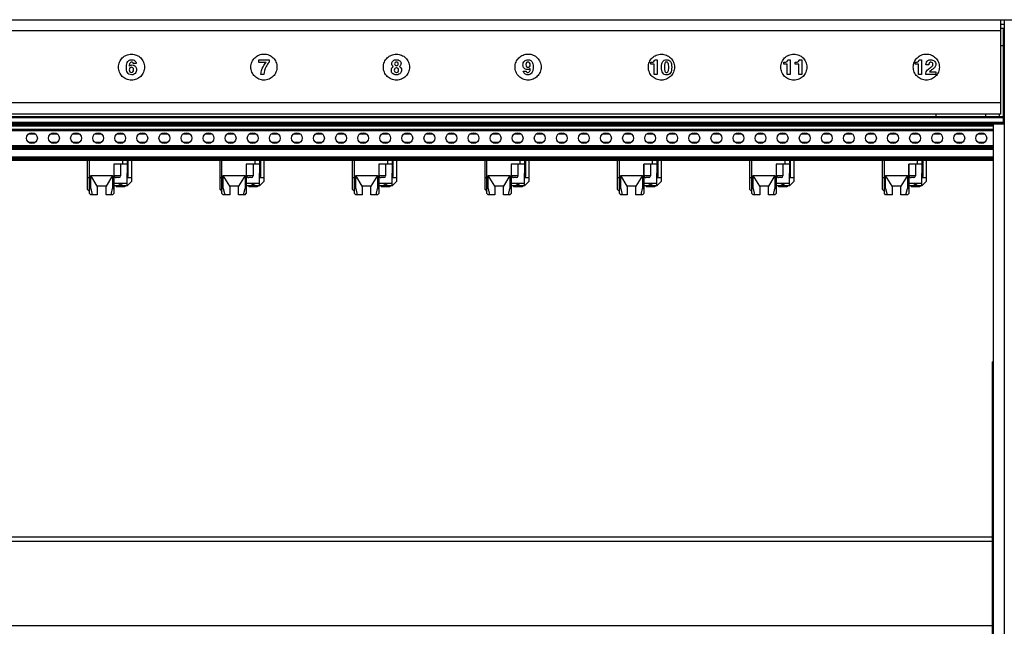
# Model space of a CAD drawing. Header units: inches. Extents: x 0 to 34, y 0 to 22.
# Tile 26 of 88: x 12.9 to 17.4, y 5.7 to 8.5. Entities that reach past the tile are written whole.
import ezdxf

# ---------------------------------------------------------------- set-up
doc = ezdxf.new("R2010")
doc.units = ezdxf.units.IN
doc.header["$LTSCALE"] = 1.87
doc.header["$MEASUREMENT"] = 0
doc.layers.get('0').update_dxf_attribs({"linetype": 'CONTINUOUS'})
doc.layers.add('DIMENSIONS', color=7, linetype='CONTINUOUS')
doc.styles.get("Standard").update_dxf_attribs({"font": 'txt', "width": 0.8})
doc.dimstyles.new('DIMSTYLE_1', dxfattribs={"dimtxt": 0.125, "dimasz": 0.18, "dimexe": 0.125, "dimexo": 0.0625, "dimgap": 0.0625, "dimtad": 0, "dimtih": 1, "dimtoh": 1, "dimlfac": 2, "dimdsep": 46, "dimtxsty": 'STANDARD', "dimblk": '_FILLED', "dimblk1": '_FILLED', "dimblk2": '_FILLED', "dimcen": 0.09, "dimadec": 0, "dimazin": 0, "dimtp": 0.001, "dimtm": 0.001, "dimtfac": 1, "dimtofl": 0, "dimtmove": 0, "dimatfit": 3, "dimldrblk": '_FILLED', "dimfxl": 1, "dimtolj": 1, "dimarcsym": 0})

# ---------------------------------------------------------------- blocks, each defined once
blk = doc.blocks.new('_FILLED')
at = {"color": 0, "linetype": 'BYBLOCK'}
blk.add_solid([(0, 0), (-1, 0.174), (-1, -0.174)], dxfattribs=at)
blk = doc.blocks.new('*D14')
at = {"layer": 'DIMENSIONS', "color": 2, "linetype": 'CONTINUOUS'}
for p, q in [((17.9051, 8.4799), (20.9873, 8.4799)), ((20.8623, 8.4799), (20.8623, 6.1215)), ((20.8623, 3.9789), (20.8623, 5.8715)), ((17.4002, 3.9789), (20.9873, 3.9789))]:
    blk.add_line(p, q, dxfattribs=at)
at = {"layer": 'DIMENSIONS', "color": 2, "linetype": 'CONTINUOUS', "xscale": 0.18, "yscale": 0.18, "zscale": 0.18}
for p, rotation in [((20.8623, 8.4799), 90), ((20.8623, 3.9789), 270)]:
    blk.add_blockref('_FILLED', p, dxfattribs=dict(at, rotation=rotation))
at = {"layer": 'DIMENSIONS', "color": 2, "linetype": 'CONTINUOUS', "insert": (20.8623, 6.059), "char_height": 0.125, "width": 1.625, "attachment_point": 2, "line_spacing_factor": 0.9}
blk.add_mtext('(228.65{\\Ftxt.shx;\\W1.000000;\\H0.125000; }[9.002])', dxfattribs=at)

msp = doc.modelspace()

# ---------------------------------------------------------------- linework, layer by layer
at = {"color": 7, "linetype": 'CONTINUOUS'}
for p, q in [((8.3819, 8.4799), (17.8426, 8.4799)), ((17.3514, 8.0522), (17.3514, 8.4799)), ((17.3652, 8.4799), (17.3652, 4.1206)), ((17.3514, 8.4287), (8.8731, 8.4287)), ((17.3514, 8.4602), (17.3652, 8.4602)), ((17.3514, 8.442), (17.3623, 8.442)), ((17.3623, 8.0109), (17.3623, 8.442)), ((17.3514, 8.3632), (17.3623, 8.3632)), ((17.3514, 8.1034), (8.8731, 8.1034)), ((17.3623, 8.0404), (8.8623, 8.0404)), ((8.8623, 8.0365), (17.3623, 8.0365)), ((17.3514, 8.0522), (8.8731, 8.0522)), ((17.0561, 8.0522), (17.0561, 8.0404)), ((17.2835, 8.0404), (17.2835, 8.0522)), ((17.3652, 8.0424), (17.3623, 8.0424)), ((17.3623, 8.0148), (8.8623, 8.0148)), ((8.8623, 8.0109), (17.3623, 8.0109)), ((8.9065, 8.0069), (17.318, 8.0069)), ((17.318, 8.0023), (10.1103, 8.0023)), ((10.1103, 7.9991), (17.318, 7.9995)), ((10.1103, 7.999), (17.318, 7.9987)), ((17.318, 8.0088), (17.3652, 8.0088)), ((17.318, 4.5917), (17.318, 8.0088)), ((17.318, 7.9823), (10.1103, 7.9823)), ((10.1103, 7.9784), (17.318, 7.9784)), ((12.9469, 7.9626), (12.9776, 7.9626)), ((13.0469, 7.9626), (13.0775, 7.9626)), ((13.1469, 7.9626), (13.1776, 7.9626)), ((13.2469, 7.9626), (13.2776, 7.9626)), ((13.3469, 7.9626), (13.3776, 7.9626)), ((13.4469, 7.9626), (13.4776, 7.9626)), ((13.5469, 7.9626), (13.5776, 7.9626)), ((13.6469, 7.9626), (13.6776, 7.9626)), ((13.7469, 7.9626), (13.7776, 7.9626)), ((13.8469, 7.9626), (13.8775, 7.9626)), ((13.9469, 7.9626), (13.9776, 7.9626)), ((14.0469, 7.9626), (14.0776, 7.9626)), ((14.1469, 7.9626), (14.1775, 7.9626)), ((14.2469, 7.9626), (14.2775, 7.9626)), ((14.3469, 7.9626), (14.3776, 7.9626)), ((14.4469, 7.9626), (14.4776, 7.9626)), ((14.5469, 7.9626), (14.5775, 7.9626)), ((14.6469, 7.9626), (14.6775, 7.9626)), ((14.7469, 7.9626), (14.7776, 7.9626)), ((14.8469, 7.9626), (14.8776, 7.9626)), ((14.9469, 7.9626), (14.9775, 7.9626)), ((15.0469, 7.9626), (15.0776, 7.9626)), ((15.1469, 7.9626), (15.1776, 7.9626)), ((15.2469, 7.9626), (15.2775, 7.9626)), ((15.3469, 7.9626), (15.3776, 7.9626)), ((15.4469, 7.9626), (15.4776, 7.9626)), ((15.5469, 7.9626), (15.5775, 7.9626)), ((15.6469, 7.9626), (15.6776, 7.9626)), ((15.7469, 7.9626), (15.7776, 7.9626)), ((15.8469, 7.9626), (15.8776, 7.9626)), ((15.9469, 7.9626), (15.9776, 7.9626)), ((16.0469, 7.9626), (16.0776, 7.9626)), ((16.1469, 7.9626), (16.1776, 7.9626)), ((16.2469, 7.9626), (16.2776, 7.9626)), ((16.3469, 7.9626), (16.3776, 7.9626)), ((16.4469, 7.9626), (16.4776, 7.9626)), ((16.5469, 7.9626), (16.5776, 7.9626)), ((16.6469, 7.9626), (16.6776, 7.9626)), ((16.7469, 7.9626), (16.7776, 7.9626)), ((16.8469, 7.9626), (16.8776, 7.9626)), ((16.9469, 7.9626), (16.9776, 7.9626)), ((17.0469, 7.9626), (17.0776, 7.9626)), ((17.1469, 7.9626), (17.1776, 7.9626)), ((17.2469, 7.9626), (17.2776, 7.9626)), ((17.318, 7.9085), (10.1103, 7.9085)), ((10.1103, 7.9074), (17.318, 7.9074)), ((17.318, 7.9046), (10.1103, 7.9046)), ((10.1103, 7.9006), (17.318, 7.9006)), ((17.318, 7.8973), (10.1103, 7.8973)), ((10.1103, 7.8945), (17.318, 7.8942)), ((10.1103, 7.8938), (17.318, 7.8941)), ((12.9776, 7.9243), (12.9469, 7.9243)), ((13.0776, 7.9243), (13.0469, 7.9243)), ((13.1776, 7.9243), (13.1469, 7.9243)), ((13.2776, 7.9243), (13.2469, 7.9243)), ((13.3776, 7.9243), (13.3469, 7.9243)), ((13.4776, 7.9243), (13.4469, 7.9243)), ((13.5776, 7.9243), (13.5469, 7.9243)), ((13.6776, 7.9243), (13.6469, 7.9243)), ((13.7776, 7.9243), (13.7469, 7.9243)), ((13.8776, 7.9243), (13.8469, 7.9243)), ((13.9776, 7.9243), (13.9469, 7.9243)), ((14.0776, 7.9243), (14.0469, 7.9243)), ((14.1776, 7.9243), (14.1469, 7.9243)), ((14.2776, 7.9243), (14.2469, 7.9243)), ((14.3776, 7.9243), (14.3469, 7.9243)), ((14.4776, 7.9243), (14.4469, 7.9243)), ((14.5776, 7.9243), (14.5469, 7.9243)), ((14.6776, 7.9243), (14.6469, 7.9243)), ((14.7776, 7.9243), (14.7469, 7.9243)), ((14.8776, 7.9243), (14.8469, 7.9243)), ((14.9776, 7.9243), (14.9469, 7.9243)), ((15.0776, 7.9243), (15.0469, 7.9243)), ((15.1776, 7.9243), (15.1469, 7.9243)), ((15.2776, 7.9243), (15.2469, 7.9243)), ((15.3776, 7.9243), (15.3469, 7.9243)), ((15.4776, 7.9243), (15.4469, 7.9243)), ((15.5776, 7.9243), (15.5469, 7.9243)), ((15.6776, 7.9243), (15.6469, 7.9243)), ((15.7776, 7.9243), (15.7469, 7.9243)), ((15.8776, 7.9243), (15.8469, 7.9243)), ((15.9776, 7.9243), (15.9469, 7.9243)), ((16.0776, 7.9243), (16.0469, 7.9243)), ((16.1776, 7.9243), (16.1469, 7.9243)), ((16.2776, 7.9243), (16.2469, 7.9243)), ((16.3776, 7.9243), (16.3469, 7.9243)), ((16.4776, 7.9243), (16.4469, 7.9243)), ((16.5776, 7.9243), (16.5469, 7.9243)), ((16.6776, 7.9243), (16.6469, 7.9243)), ((16.7776, 7.9243), (16.7469, 7.9243)), ((16.8776, 7.9243), (16.8469, 7.9243)), ((16.9776, 7.9243), (16.9469, 7.9243)), ((17.0776, 7.9243), (17.0469, 7.9243)), ((17.1776, 7.9243), (17.1469, 7.9243)), ((17.2776, 7.9243), (17.2469, 7.9243)), ((10.1103, 7.8583), (17.318, 7.8583)), ((17.318, 7.8575), (10.1103, 7.8575)), ((10.1103, 7.8547), (17.318, 7.8547)), ((17.318, 7.8514), (10.1103, 7.8514)), ((17.318, 7.8475), (10.1103, 7.8475)), ((10.1103, 7.8435), (17.318, 7.8435)), ((13.2146, 7.7103), (13.2146, 7.8435)), ((13.2231, 7.692), (13.2231, 7.8435)), ((13.3333, 7.8258), (13.3333, 7.692)), ((13.3934, 7.8258), (13.3333, 7.8258)), ((13.3343, 7.7746), (13.3343, 7.8258)), ((13.3638, 7.8258), (13.3638, 7.7727)), ((13.3737, 7.8258), (13.3737, 7.8435)), ((13.3934, 7.8435), (13.3934, 7.8258)), ((13.3934, 7.7274), (13.3948, 7.8435)), ((13.3987, 7.7727), (13.3987, 7.8435)), ((13.413, 7.8435), (13.413, 7.747)), ((13.8146, 7.7103), (13.8146, 7.8435)), ((13.8231, 7.692), (13.8231, 7.8435)), ((13.9333, 7.8258), (13.9333, 7.692)), ((13.9934, 7.8258), (13.9333, 7.8258)), ((13.9343, 7.7746), (13.9343, 7.8258)), ((13.9638, 7.8258), (13.9638, 7.7727)), ((13.9737, 7.8258), (13.9737, 7.8435)), ((13.9934, 7.8435), (13.9934, 7.8258)), ((13.9934, 7.7274), (13.9948, 7.8435)), ((13.9987, 7.7727), (13.9987, 7.8435)), ((14.013, 7.8435), (14.013, 7.747)), ((14.4146, 7.7103), (14.4146, 7.8435)), ((14.4231, 7.692), (14.4231, 7.8435)), ((14.5333, 7.8258), (14.5333, 7.692)), ((14.5934, 7.8258), (14.5333, 7.8258)), ((14.5343, 7.7746), (14.5343, 7.8258)), ((14.5638, 7.8258), (14.5638, 7.7727)), ((14.5737, 7.8258), (14.5737, 7.8435)), ((14.5934, 7.8435), (14.5934, 7.8258)), ((14.5934, 7.7274), (14.5948, 7.8435)), ((14.5987, 7.7727), (14.5987, 7.8435)), ((14.613, 7.8435), (14.613, 7.747)), ((15.0146, 7.7103), (15.0146, 7.8435)), ((15.0231, 7.692), (15.0231, 7.8435)), ((15.1333, 7.8258), (15.1333, 7.692)), ((15.1934, 7.8258), (15.1333, 7.8258)), ((15.1343, 7.7746), (15.1343, 7.8258)), ((15.1638, 7.8258), (15.1638, 7.7727)), ((15.1737, 7.8258), (15.1737, 7.8435)), ((15.1934, 7.8435), (15.1934, 7.8258)), ((15.1934, 7.7274), (15.1948, 7.8435)), ((15.1987, 7.7727), (15.1987, 7.8435)), ((15.213, 7.8435), (15.213, 7.747)), ((15.6146, 7.7103), (15.6146, 7.8435)), ((15.6231, 7.692), (15.6231, 7.8435)), ((15.7934, 7.8258), (15.7333, 7.8258)), ((15.7333, 7.8258), (15.7333, 7.692)), ((15.7343, 7.7746), (15.7343, 7.8258)), ((15.7638, 7.8258), (15.7638, 7.7727)), ((15.7737, 7.8258), (15.7737, 7.8435)), ((15.7934, 7.8435), (15.7934, 7.8258)), ((15.7934, 7.7274), (15.7948, 7.8435)), ((15.7987, 7.7727), (15.7987, 7.8435)), ((15.813, 7.8435), (15.813, 7.747)), ((16.2146, 7.7103), (16.2146, 7.8435)), ((16.2231, 7.692), (16.2231, 7.8435)), ((16.3934, 7.8258), (16.3333, 7.8258)), ((16.3333, 7.8258), (16.3333, 7.692)), ((16.3343, 7.7746), (16.3343, 7.8258)), ((16.3638, 7.8258), (16.3638, 7.7727)), ((16.3737, 7.8258), (16.3737, 7.8435)), ((16.3934, 7.8435), (16.3934, 7.8258)), ((16.3934, 7.7274), (16.3948, 7.8435)), ((16.3987, 7.7727), (16.3987, 7.8435)), ((16.413, 7.8435), (16.413, 7.747)), ((16.8146, 7.7103), (16.8146, 7.8435)), ((16.8231, 7.692), (16.8231, 7.8435)), ((16.9934, 7.8258), (16.9333, 7.8258)), ((16.9333, 7.8258), (16.9333, 7.692)), ((16.9343, 7.7746), (16.9343, 7.8258)), ((16.9638, 7.8258), (16.9638, 7.7727)), ((16.9737, 7.8258), (16.9737, 7.8435)), ((16.9934, 7.8435), (16.9934, 7.8258)), ((16.9934, 7.7274), (16.9948, 7.8435)), ((16.9987, 7.7727), (16.9987, 7.8435)), ((17.013, 7.8435), (17.013, 7.747)), ((13.2146, 7.7648), (13.2231, 7.7648)), ((13.229, 7.7156), (13.229, 7.7746)), ((13.2585, 7.7255), (13.229, 7.7746)), ((13.229, 7.7746), (13.3274, 7.7746)), ((13.3274, 7.7746), (13.2979, 7.7255)), ((13.3274, 7.7746), (13.3274, 7.7156)), ((13.3638, 7.7727), (13.3347, 7.7727)), ((13.356, 7.7648), (13.3441, 7.7648)), ((13.3934, 7.7648), (13.413, 7.7648)), ((13.3987, 7.7727), (13.3939, 7.7727)), ((13.8146, 7.7648), (13.8231, 7.7648)), ((13.829, 7.7156), (13.829, 7.7746)), ((13.8585, 7.7255), (13.829, 7.7746)), ((13.829, 7.7746), (13.9274, 7.7746)), ((13.9274, 7.7746), (13.8979, 7.7255)), ((13.9274, 7.7746), (13.9274, 7.7156)), ((13.9638, 7.7727), (13.9347, 7.7727)), ((13.956, 7.7648), (13.9441, 7.7648)), ((13.9934, 7.7648), (14.013, 7.7648)), ((13.9987, 7.7727), (13.9939, 7.7727)), ((14.4146, 7.7648), (14.4231, 7.7648)), ((14.429, 7.7156), (14.429, 7.7746)), ((14.429, 7.7746), (14.5274, 7.7746)), ((14.4585, 7.7255), (14.429, 7.7746)), ((14.5274, 7.7746), (14.4979, 7.7255)), ((14.5274, 7.7746), (14.5274, 7.7156)), ((14.5638, 7.7727), (14.5347, 7.7727)), ((14.556, 7.7648), (14.5441, 7.7648)), ((14.5934, 7.7648), (14.613, 7.7648)), ((14.5987, 7.7727), (14.5939, 7.7727)), ((15.0146, 7.7648), (15.0231, 7.7648)), ((15.029, 7.7156), (15.029, 7.7746)), ((15.029, 7.7746), (15.1274, 7.7746)), ((15.0585, 7.7255), (15.029, 7.7746)), ((15.1274, 7.7746), (15.0979, 7.7255)), ((15.1274, 7.7746), (15.1274, 7.7156)), ((15.1638, 7.7727), (15.1347, 7.7727)), ((15.156, 7.7648), (15.1441, 7.7648)), ((15.1934, 7.7648), (15.213, 7.7648)), ((15.1987, 7.7727), (15.1939, 7.7727)), ((15.6146, 7.7648), (15.6231, 7.7648)), ((15.629, 7.7746), (15.7274, 7.7746)), ((15.629, 7.7156), (15.629, 7.7746)), ((15.6585, 7.7255), (15.629, 7.7746)), ((15.7274, 7.7746), (15.6979, 7.7255)), ((15.7274, 7.7746), (15.7274, 7.7156)), ((15.7638, 7.7727), (15.7347, 7.7727)), ((15.756, 7.7648), (15.7441, 7.7648)), ((15.7934, 7.7648), (15.813, 7.7648)), ((15.7987, 7.7727), (15.7939, 7.7727)), ((16.2146, 7.7648), (16.2231, 7.7648)), ((16.229, 7.7746), (16.3274, 7.7746)), ((16.229, 7.7156), (16.229, 7.7746)), ((16.2585, 7.7255), (16.229, 7.7746)), ((16.3274, 7.7746), (16.2979, 7.7255)), ((16.3274, 7.7746), (16.3274, 7.7156)), ((16.3638, 7.7727), (16.3347, 7.7727)), ((16.356, 7.7648), (16.3441, 7.7648)), ((16.3934, 7.7648), (16.413, 7.7648)), ((16.3987, 7.7727), (16.3939, 7.7727)), ((16.8146, 7.7648), (16.8231, 7.7648)), ((16.829, 7.7746), (16.9274, 7.7746)), ((16.829, 7.7156), (16.829, 7.7746)), ((16.8585, 7.7255), (16.829, 7.7746)), ((16.9274, 7.7746), (16.8979, 7.7255)), ((16.9274, 7.7746), (16.9274, 7.7156)), ((16.9638, 7.7727), (16.9347, 7.7727)), ((16.956, 7.7648), (16.9441, 7.7648)), ((16.9934, 7.7648), (17.013, 7.7648)), ((16.9987, 7.7727), (16.9939, 7.7727)), ((13.2231, 7.7156), (13.229, 7.7156)), ((13.229, 7.7156), (13.2353, 7.6861)), ((13.2585, 7.7254), (13.2585, 7.6861)), ((13.2979, 7.7254), (13.2585, 7.7254)), ((13.2979, 7.6861), (13.2979, 7.7254)), ((13.3211, 7.6861), (13.3274, 7.7156)), ((13.3274, 7.7156), (13.3333, 7.7156)), ((13.3935, 7.7372), (13.3333, 7.7372)), ((13.3934, 7.7274), (13.3333, 7.7274)), ((13.3441, 7.7274), (13.3441, 7.7235)), ((13.3835, 7.7235), (13.3441, 7.7235)), ((13.3506, 7.7274), (13.3638, 7.7352)), ((13.3638, 7.7352), (13.377, 7.7274)), ((13.3638, 7.7274), (13.3638, 7.7235)), ((13.3835, 7.7274), (13.3835, 7.7235)), ((13.413, 7.747), (13.3934, 7.7274)), ((13.8231, 7.7156), (13.829, 7.7156)), ((13.829, 7.7156), (13.8353, 7.6861)), ((13.8585, 7.7254), (13.8585, 7.6861)), ((13.8979, 7.7254), (13.8585, 7.7254)), ((13.8979, 7.6861), (13.8979, 7.7254)), ((13.9211, 7.6861), (13.9274, 7.7156)), ((13.9274, 7.7156), (13.9333, 7.7156)), ((13.9935, 7.7372), (13.9333, 7.7372)), ((13.9934, 7.7274), (13.9333, 7.7274)), ((13.9441, 7.7274), (13.9441, 7.7235)), ((13.9835, 7.7235), (13.9441, 7.7235)), ((13.9506, 7.7274), (13.9638, 7.7352)), ((13.9638, 7.7352), (13.977, 7.7274)), ((13.9638, 7.7274), (13.9638, 7.7235)), ((13.9835, 7.7274), (13.9835, 7.7235)), ((14.013, 7.747), (13.9934, 7.7274)), ((14.4231, 7.7156), (14.429, 7.7156)), ((14.429, 7.7156), (14.4353, 7.6861)), ((14.4585, 7.7254), (14.4585, 7.6861)), ((14.4979, 7.7254), (14.4585, 7.7254)), ((14.4979, 7.6861), (14.4979, 7.7254)), ((14.5211, 7.6861), (14.5274, 7.7156)), ((14.5274, 7.7156), (14.5333, 7.7156)), ((14.5935, 7.7372), (14.5333, 7.7372)), ((14.5934, 7.7274), (14.5333, 7.7274)), ((14.5441, 7.7274), (14.5441, 7.7235)), ((14.5835, 7.7235), (14.5441, 7.7235)), ((14.5506, 7.7274), (14.5638, 7.7352)), ((14.5638, 7.7352), (14.577, 7.7274)), ((14.5638, 7.7274), (14.5638, 7.7235)), ((14.5835, 7.7274), (14.5835, 7.7235)), ((14.613, 7.747), (14.5934, 7.7274)), ((15.0231, 7.7156), (15.029, 7.7156)), ((15.029, 7.7156), (15.0353, 7.6861)), ((15.0979, 7.7254), (15.0585, 7.7254)), ((15.0585, 7.7254), (15.0585, 7.6861)), ((15.0979, 7.6861), (15.0979, 7.7254)), ((15.1211, 7.6861), (15.1274, 7.7156)), ((15.1274, 7.7156), (15.1333, 7.7156)), ((15.1935, 7.7372), (15.1333, 7.7372)), ((15.1934, 7.7274), (15.1333, 7.7274)), ((15.1441, 7.7274), (15.1441, 7.7235)), ((15.1835, 7.7235), (15.1441, 7.7235)), ((15.1506, 7.7274), (15.1638, 7.7352)), ((15.1638, 7.7352), (15.177, 7.7274)), ((15.1638, 7.7274), (15.1638, 7.7235)), ((15.1835, 7.7274), (15.1835, 7.7235)), ((15.213, 7.747), (15.1934, 7.7274)), ((15.6231, 7.7156), (15.629, 7.7156)), ((15.629, 7.7156), (15.6353, 7.6861)), ((15.6979, 7.7254), (15.6585, 7.7254)), ((15.6585, 7.7254), (15.6585, 7.6861)), ((15.6979, 7.6861), (15.6979, 7.7254)), ((15.7211, 7.6861), (15.7274, 7.7156)), ((15.7274, 7.7156), (15.7333, 7.7156)), ((15.7935, 7.7372), (15.7333, 7.7372)), ((15.7934, 7.7274), (15.7333, 7.7274)), ((15.7441, 7.7274), (15.7441, 7.7235)), ((15.7835, 7.7235), (15.7441, 7.7235)), ((15.7506, 7.7274), (15.7638, 7.7352)), ((15.7638, 7.7352), (15.777, 7.7274)), ((15.7638, 7.7274), (15.7638, 7.7235)), ((15.7835, 7.7274), (15.7835, 7.7235)), ((15.813, 7.747), (15.7934, 7.7274)), ((16.2231, 7.7156), (16.229, 7.7156)), ((16.229, 7.7156), (16.2353, 7.6861)), ((16.2979, 7.7254), (16.2585, 7.7254)), ((16.2585, 7.7254), (16.2585, 7.6861)), ((16.2979, 7.6861), (16.2979, 7.7254)), ((16.3211, 7.6861), (16.3274, 7.7156)), ((16.3274, 7.7156), (16.3333, 7.7156)), ((16.3935, 7.7372), (16.3333, 7.7372)), ((16.3934, 7.7274), (16.3333, 7.7274)), ((16.3441, 7.7274), (16.3441, 7.7235)), ((16.3835, 7.7235), (16.3441, 7.7235)), ((16.3506, 7.7274), (16.3638, 7.7352)), ((16.3638, 7.7352), (16.377, 7.7274)), ((16.3638, 7.7274), (16.3638, 7.7235)), ((16.3835, 7.7274), (16.3835, 7.7235)), ((16.413, 7.747), (16.3934, 7.7274)), ((16.8231, 7.7156), (16.829, 7.7156)), ((16.829, 7.7156), (16.8353, 7.6861)), ((16.8979, 7.7254), (16.8585, 7.7254)), ((16.8585, 7.7254), (16.8585, 7.6861)), ((16.8979, 7.6861), (16.8979, 7.7254)), ((16.9211, 7.6861), (16.9274, 7.7156)), ((16.9274, 7.7156), (16.9333, 7.7156)), ((16.9935, 7.7372), (16.9333, 7.7372)), ((16.9934, 7.7274), (16.9333, 7.7274)), ((16.9441, 7.7274), (16.9441, 7.7235)), ((16.9835, 7.7235), (16.9441, 7.7235)), ((16.9506, 7.7274), (16.9638, 7.7352)), ((16.9638, 7.7352), (16.977, 7.7274)), ((16.9638, 7.7274), (16.9638, 7.7235)), ((16.9835, 7.7274), (16.9835, 7.7235)), ((17.013, 7.747), (16.9934, 7.7274)), ((13.2146, 7.7103), (13.2231, 7.7018)), ((13.229, 7.6861), (13.2231, 7.692)), ((13.2585, 7.6861), (13.229, 7.6861)), ((13.3274, 7.6861), (13.2979, 7.6861)), ((13.3274, 7.6861), (13.3333, 7.692)), ((13.8146, 7.7103), (13.8231, 7.7018)), ((13.829, 7.6861), (13.8231, 7.692)), ((13.8585, 7.6861), (13.829, 7.6861)), ((13.9274, 7.6861), (13.8979, 7.6861)), ((13.9274, 7.6861), (13.9333, 7.692)), ((14.4146, 7.7103), (14.4231, 7.7018)), ((14.429, 7.6861), (14.4231, 7.692)), ((14.4585, 7.6861), (14.429, 7.6861)), ((14.5274, 7.6861), (14.4979, 7.6861)), ((14.5274, 7.6861), (14.5333, 7.692)), ((15.0146, 7.7103), (15.0231, 7.7018)), ((15.029, 7.6861), (15.0231, 7.692)), ((15.0585, 7.6861), (15.029, 7.6861)), ((15.1274, 7.6861), (15.0979, 7.6861)), ((15.1274, 7.6861), (15.1333, 7.692)), ((15.6146, 7.7103), (15.6231, 7.7018)), ((15.629, 7.6861), (15.6231, 7.692)), ((15.6585, 7.6861), (15.629, 7.6861)), ((15.7274, 7.6861), (15.6979, 7.6861)), ((15.7274, 7.6861), (15.7333, 7.692)), ((16.2146, 7.7103), (16.2231, 7.7018)), ((16.229, 7.6861), (16.2231, 7.692)), ((16.2585, 7.6861), (16.229, 7.6861)), ((16.3274, 7.6861), (16.2979, 7.6861)), ((16.3274, 7.6861), (16.3333, 7.692)), ((16.8146, 7.7103), (16.8231, 7.7018)), ((16.829, 7.6861), (16.8231, 7.692)), ((16.8585, 7.6861), (16.829, 7.6861)), ((16.9274, 7.6861), (16.8979, 7.6861)), ((16.9274, 7.6861), (16.9333, 7.692)), ((17.318, 6.9302), (17.313, 6.9302)), ((17.318, 6.9105), (17.313, 6.9105)), ((17.318, 6.8908), (17.313, 6.8908)), ((17.318, 6.8711), (17.313, 6.8711)), ((17.313, 6.1353), (10.1103, 6.1353)), ((17.313, 6.1156), (10.1103, 6.1156)), ((17.313, 5.7347), (10.1103, 5.7347))]:
    msp.add_line(p, q, dxfattribs=at)
at = {"color": 40, "linetype": 'CONTINUOUS'}
for p, q in [((13.9895, 8.2858), (13.9898, 8.2974)), ((13.9898, 8.2974), (14.0367, 8.2974)), ((14.0367, 8.2974), (14.0367, 8.2873)), ((15.7833, 8.2985), (15.7941, 8.2985)), ((15.7941, 8.2985), (15.7941, 8.2319)), ((16.3858, 8.2985), (16.3966, 8.2985)), ((16.3966, 8.2985), (16.3966, 8.2319)), ((16.4379, 8.2985), (16.4487, 8.2985)), ((16.4487, 8.2985), (16.4487, 8.2319)), ((16.9808, 8.2985), (16.9916, 8.2985)), ((16.9916, 8.2985), (16.9916, 8.2319)), ((13.4029, 8.2696), (13.4031, 8.2694)), ((13.4346, 8.2816), (13.4216, 8.2816)), ((14.0226, 8.2858), (13.9895, 8.2858)), ((15.2194, 8.2592), (15.2192, 8.2594)), ((15.7651, 8.2778), (15.7651, 8.287)), ((15.7651, 8.287), (15.767, 8.287)), ((15.7809, 8.2778), (15.7651, 8.2778)), ((15.7809, 8.2319), (15.7809, 8.2778)), ((16.3676, 8.287), (16.3695, 8.287)), ((16.3676, 8.2778), (16.3676, 8.287)), ((16.3834, 8.2778), (16.3676, 8.2778)), ((16.3834, 8.2319), (16.3834, 8.2778)), ((16.4197, 8.287), (16.4216, 8.287)), ((16.4197, 8.2778), (16.4197, 8.287)), ((16.4356, 8.2778), (16.4197, 8.2778)), ((16.4356, 8.2319), (16.4356, 8.2778)), ((16.9626, 8.287), (16.9645, 8.287)), ((16.9626, 8.2778), (16.9626, 8.287)), ((16.9784, 8.2778), (16.9626, 8.2778)), ((16.9784, 8.2319), (16.9784, 8.2778)), ((17.0242, 8.275), (17.0114, 8.275)), ((14.0124, 8.2319), (13.9989, 8.2319)), ((15.1877, 8.2473), (15.2007, 8.2473)), ((15.2007, 8.2473), (15.2007, 8.2472)), ((15.7941, 8.2319), (15.7809, 8.2319)), ((16.3966, 8.2319), (16.3834, 8.2319)), ((16.4487, 8.2319), (16.4356, 8.2319)), ((16.9916, 8.2319), (16.9784, 8.2319)), ((17.0562, 8.2319), (17.0107, 8.2319)), ((17.0273, 8.2436), (17.0562, 8.2436)), ((17.0562, 8.2436), (17.0562, 8.2319))]:
    msp.add_line(p, q, dxfattribs=at)
at = {"color": 3, "linetype": 'CONTINUOUS'}
for p, q in [((17.3426, 8.0522), (17.3426, 8.0404)), ((17.313, 5.6703), (17.313, 6.9302))]:
    msp.add_line(p, q, dxfattribs=at)
at = {"color": 7, "linetype": 'CONTINUOUS'}
for centre in [(12.9623, 7.9434), (13.0623, 7.9434), (13.1623, 7.9434), (13.2623, 7.9434), (13.3623, 7.9434), (13.4623, 7.9434), (13.5623, 7.9434), (13.6623, 7.9434), (13.7623, 7.9434), (13.8623, 7.9434), (13.9623, 7.9434), (14.0623, 7.9434), (14.1623, 7.9434), (14.2623, 7.9434), (14.3623, 7.9434), (14.4623, 7.9434), (14.5623, 7.9434), (14.6623, 7.9434), (14.7623, 7.9434), (14.8623, 7.9434), (14.9623, 7.9434), (15.0623, 7.9434), (15.1623, 7.9434), (15.2623, 7.9434), (15.3623, 7.9434), (15.4623, 7.9434), (15.5623, 7.9434), (15.6623, 7.9434), (15.7623, 7.9434), (15.8623, 7.9434), (15.9623, 7.9434), (16.0623, 7.9434), (16.1623, 7.9434), (16.2623, 7.9434), (16.3623, 7.9434), (16.4623, 7.9434), (16.5623, 7.9434), (16.6623, 7.9434), (16.7623, 7.9434), (16.8623, 7.9434), (16.9623, 7.9434), (17.0623, 7.9434), (17.1623, 7.9434), (17.2623, 7.9434)]:
    msp.add_circle(centre, 0.0246, dxfattribs=at)
for centre, radius, start, end in [((13.3441, 7.7746), 0.00984, 180, 270), ((13.356, 7.7727), 0.00787, 270, 360), ((13.9441, 7.7746), 0.00984, 180, 270), ((13.956, 7.7727), 0.00787, 270, 360), ((14.5441, 7.7746), 0.00984, 180, 270), ((14.556, 7.7727), 0.00787, 270, 360), ((15.1441, 7.7746), 0.00984, 180, 270), ((15.156, 7.7727), 0.00787, 270, 360), ((15.7441, 7.7746), 0.00984, 180, 270), ((15.756, 7.7727), 0.00787, 270, 360), ((16.3441, 7.7746), 0.00984, 180, 270), ((16.356, 7.7727), 0.00787, 270, 360), ((16.9441, 7.7746), 0.00984, 180, 270), ((16.956, 7.7727), 0.00787, 270, 360)]:
    msp.add_arc(centre, radius, start, end, dxfattribs=at)
for centre, major_axis, start_param, end_param in [((13.3908, 7.7727), (0, 0.00787), -2.744393, -1.570796), ((13.9908, 7.7727), (0, 0.00787), -2.744393, -1.570796), ((14.5908, 7.7727), (0, 0.00787), -2.744393, -1.570796), ((15.1908, 7.7727), (0.00787, 0), -1.173597, 0), ((15.7908, 7.7727), (0.00787, 0), -1.173597, 0), ((16.3908, 7.7727), (0.00787, 0), -1.173597, 0), ((16.9908, 7.7727), (0.00787, 0), -1.173597, 0)]:
    msp.add_ellipse(centre, major_axis=major_axis, ratio=1, start_param=start_param, end_param=end_param, dxfattribs=at)
at = {"color": 40, "linetype": 'CONTINUOUS'}
for points, knots in [([(13.3542, 8.2649), (13.3542, 8.2727), (13.3573, 8.2883), (13.3705, 8.3077), (13.3899, 8.3209), (13.4054, 8.324), (13.4132, 8.324)], [0, 0, 0, 0, 0.254401, 0.499999, 0.745598, 1, 1, 1, 1]), ([(13.3901, 8.2636), (13.3901, 8.2672), (13.3904, 8.2748), (13.393, 8.2861), (13.401, 8.2966), (13.4101, 8.2985), (13.4148, 8.2985)], [0, 0, 0, 0, 0.223345, 0.467443, 0.708965, 1, 1, 1, 1]), ([(13.4132, 8.324), (13.4211, 8.324), (13.4366, 8.3209), (13.456, 8.3077), (13.4692, 8.2883), (13.4723, 8.2727), (13.4723, 8.2649)], [0, 0, 0, 0, 0.254402, 0.500001, 0.745599, 1, 1, 1, 1]), ([(13.4148, 8.2985), (13.4171, 8.2985), (13.4218, 8.2977), (13.4266, 8.296), (13.4284, 8.2942)], [0, 0, 0, 0, 0.460754, 1, 1, 1, 1]), ([(13.9542, 8.2652), (13.9542, 8.273), (13.9573, 8.2886), (13.9705, 8.308), (13.9899, 8.3212), (14.0054, 8.3243), (14.0132, 8.3243)], [0, 0, 0, 0, 0.254402, 0.5, 0.745598, 1, 1, 1, 1]), ([(14.0132, 8.3243), (14.0211, 8.3243), (14.0366, 8.3212), (14.056, 8.308), (14.0692, 8.2886), (14.0723, 8.273), (14.0723, 8.2652)], [0, 0, 0, 0, 0.254402, 0.500001, 0.745599, 1, 1, 1, 1]), ([(14.5542, 8.2649), (14.5542, 8.2727), (14.5573, 8.2883), (14.5705, 8.3077), (14.5899, 8.3209), (14.6054, 8.324), (14.6132, 8.324)], [0, 0, 0, 0, 0.2544, 0.499999, 0.745598, 1, 1, 1, 1]), ([(14.5922, 8.2803), (14.5922, 8.2829), (14.5932, 8.288), (14.5996, 8.2963), (14.6078, 8.2985), (14.613, 8.2985)], [0, 0, 0, 0, 0.255496, 0.49202, 1, 1, 1, 1]), ([(14.613, 8.2985), (14.6185, 8.2985), (14.6294, 8.296), (14.6341, 8.2856), (14.6341, 8.2812)], [0, 0, 0, 0, 0.555369, 1, 1, 1, 1]), ([(14.6132, 8.324), (14.6211, 8.324), (14.6366, 8.3209), (14.656, 8.3077), (14.6692, 8.2883), (14.6723, 8.2727), (14.6723, 8.2649)], [0, 0, 0, 0, 0.254402, 0.500001, 0.745599, 1, 1, 1, 1]), ([(15.1506, 8.2652), (15.1506, 8.273), (15.1537, 8.2886), (15.1668, 8.308), (15.1863, 8.3212), (15.2018, 8.3243), (15.2096, 8.3243)], [0, 0, 0, 0, 0.254401, 0.499999, 0.745598, 1, 1, 1, 1]), ([(15.1864, 8.2746), (15.1864, 8.281), (15.1899, 8.2947), (15.2033, 8.2985), (15.2091, 8.2985)], [0, 0, 0, 0, 0.526649, 1, 1, 1, 1]), ([(15.2091, 8.2985), (15.2137, 8.2985), (15.2229, 8.2963), (15.2302, 8.2852), (15.2323, 8.2744), (15.2325, 8.2674), (15.2325, 8.2643)], [0, 0, 0, 0, 0.299043, 0.552196, 0.800881, 1, 1, 1, 1]), ([(15.2096, 8.3243), (15.2175, 8.3243), (15.233, 8.3212), (15.2524, 8.308), (15.2656, 8.2886), (15.2687, 8.273), (15.2687, 8.2652)], [0, 0, 0, 0, 0.254402, 0.5, 0.745598, 1, 1, 1, 1]), ([(15.7542, 8.2649), (15.7542, 8.2727), (15.7573, 8.2883), (15.7704, 8.3077), (15.7899, 8.3209), (15.8054, 8.324), (15.8132, 8.324)], [0, 0, 0, 0, 0.2544, 0.499999, 0.745598, 1, 1, 1, 1]), ([(15.767, 8.287), (15.7714, 8.287), (15.7797, 8.2883), (15.7831, 8.2957), (15.7833, 8.2985)], [0, 0, 0, 0, 0.614189, 1, 1, 1, 1]), ([(15.8132, 8.324), (15.8211, 8.324), (15.8366, 8.3209), (15.856, 8.3077), (15.8692, 8.2883), (15.8723, 8.2727), (15.8723, 8.2649)], [0, 0, 0, 0, 0.254402, 0.500001, 0.745599, 1, 1, 1, 1]), ([(15.8137, 8.2644), (15.8137, 8.2695), (15.8143, 8.2784), (15.8182, 8.2901), (15.8264, 8.2975), (15.8333, 8.2985), (15.8368, 8.2985)], [0, 0, 0, 0, 0.326805, 0.572415, 0.776822, 1, 1, 1, 1]), ([(15.8368, 8.2985), (15.8403, 8.2985), (15.8472, 8.2975), (15.8554, 8.2901), (15.8593, 8.2784), (15.8599, 8.2695), (15.8599, 8.2644)], [0, 0, 0, 0, 0.223239, 0.427654, 0.673237, 1, 1, 1, 1]), ([(16.3541, 8.2649), (16.3541, 8.2727), (16.3572, 8.2883), (16.3704, 8.3077), (16.3898, 8.3209), (16.4054, 8.324), (16.4132, 8.324)], [0, 0, 0, 0, 0.254401, 0.499999, 0.745598, 1, 1, 1, 1]), ([(16.3695, 8.287), (16.3739, 8.287), (16.3822, 8.2883), (16.3856, 8.2957), (16.3858, 8.2985)], [0, 0, 0, 0, 0.614189, 1, 1, 1, 1]), ([(16.4132, 8.324), (16.421, 8.324), (16.4365, 8.3209), (16.456, 8.3077), (16.4691, 8.2883), (16.4722, 8.2727), (16.4722, 8.2649)], [0, 0, 0, 0, 0.254402, 0.500001, 0.745599, 1, 1, 1, 1]), ([(16.4216, 8.287), (16.426, 8.287), (16.4343, 8.2883), (16.4377, 8.2957), (16.4379, 8.2985)], [0, 0, 0, 0, 0.614184, 1, 1, 1, 1]), ([(16.9542, 8.2652), (16.9542, 8.273), (16.9573, 8.2886), (16.9705, 8.308), (16.9899, 8.3212), (17.0054, 8.3243), (17.0132, 8.3243)], [0, 0, 0, 0, 0.254402, 0.5, 0.745598, 1, 1, 1, 1]), ([(16.9645, 8.287), (16.9689, 8.287), (16.9772, 8.2883), (16.9806, 8.2957), (16.9808, 8.2985)], [0, 0, 0, 0, 0.614174, 1, 1, 1, 1]), ([(17.0114, 8.275), (17.0114, 8.2793), (17.0125, 8.2871), (17.0206, 8.2967), (17.0287, 8.2985), (17.0332, 8.2985)], [0, 0, 0, 0, 0.363098, 0.62249, 1, 1, 1, 1]), ([(17.0132, 8.3243), (17.0211, 8.3243), (17.0366, 8.3212), (17.056, 8.308), (17.0692, 8.2886), (17.0723, 8.273), (17.0723, 8.2652)], [0, 0, 0, 0, 0.254402, 0.500001, 0.745599, 1, 1, 1, 1]), ([(17.0332, 8.2985), (17.0389, 8.2985), (17.048, 8.296), (17.055, 8.2865), (17.0561, 8.2806), (17.0561, 8.2775)], [0, 0, 0, 0, 0.496553, 0.734383, 1, 1, 1, 1]), ([(13.4132, 8.2059), (13.4054, 8.2059), (13.3899, 8.209), (13.3705, 8.2221), (13.3573, 8.2416), (13.3542, 8.2571), (13.3542, 8.2649)], [0, 0, 0, 0, 0.254401, 0.499999, 0.745598, 1, 1, 1, 1]), ([(13.4142, 8.2302), (13.41, 8.2302), (13.4018, 8.2316), (13.3937, 8.2405), (13.3905, 8.2517), (13.3901, 8.2595), (13.3901, 8.2636)], [0, 0, 0, 0, 0.269644, 0.495852, 0.737615, 1, 1, 1, 1]), ([(13.4139, 8.288), (13.4121, 8.288), (13.4083, 8.2869), (13.405, 8.2819), (13.4035, 8.2761), (13.403, 8.2718), (13.4029, 8.2696)], [0, 0, 0, 0, 0.233065, 0.46149, 0.722639, 1, 1, 1, 1]), ([(13.4031, 8.2694), (13.4042, 8.2709), (13.4078, 8.2742), (13.4127, 8.275), (13.4156, 8.275)], [0, 0, 0, 0, 0.392589, 1, 1, 1, 1]), ([(13.4132, 8.2645), (13.4108, 8.2645), (13.4048, 8.2625), (13.4032, 8.2562), (13.4032, 8.253)], [0, 0, 0, 0, 0.439, 1, 1, 1, 1]), ([(13.4032, 8.253), (13.4032, 8.2499), (13.4046, 8.2435), (13.4108, 8.2407), (13.4136, 8.2407)], [0, 0, 0, 0, 0.528947, 1, 1, 1, 1]), ([(13.4723, 8.2649), (13.4723, 8.2571), (13.4692, 8.2416), (13.456, 8.2221), (13.4366, 8.209), (13.4211, 8.2059), (13.4132, 8.2059)], [0, 0, 0, 0, 0.254402, 0.500001, 0.745599, 1, 1, 1, 1]), ([(13.4228, 8.2533), (13.4228, 8.2564), (13.4212, 8.2625), (13.4155, 8.2645), (13.4132, 8.2645)], [0, 0, 0, 0, 0.579066, 1, 1, 1, 1]), ([(13.4136, 8.2407), (13.416, 8.2407), (13.4219, 8.2435), (13.4228, 8.25), (13.4228, 8.2533)], [0, 0, 0, 0, 0.410761, 1, 1, 1, 1]), ([(13.4216, 8.2816), (13.4214, 8.2833), (13.4199, 8.2871), (13.4158, 8.288), (13.4139, 8.288)], [0, 0, 0, 0, 0.466088, 1, 1, 1, 1]), ([(13.4359, 8.2544), (13.4359, 8.2482), (13.4332, 8.2385), (13.4231, 8.2312), (13.4172, 8.2302), (13.4142, 8.2302)], [0, 0, 0, 0, 0.51589, 0.750678, 1, 1, 1, 1]), ([(13.4156, 8.275), (13.4187, 8.275), (13.4245, 8.274), (13.4333, 8.2674), (13.4359, 8.2594), (13.4359, 8.2544)], [0, 0, 0, 0, 0.287159, 0.534912, 1, 1, 1, 1]), ([(13.4284, 8.2942), (13.43, 8.2927), (13.4333, 8.2891), (13.4342, 8.2842), (13.4346, 8.2816)], [0, 0, 0, 0, 0.447689, 1, 1, 1, 1]), ([(14.0132, 8.2062), (14.0054, 8.2062), (13.9899, 8.2093), (13.9705, 8.2224), (13.9573, 8.2418), (13.9542, 8.2574), (13.9542, 8.2652)], [0, 0, 0, 0, 0.254402, 0.5, 0.745599, 1, 1, 1, 1]), ([(13.9989, 8.2319), (13.9995, 8.244), (14.0061, 8.2635), (14.0173, 8.2801), (14.0226, 8.2858)], [0, 0, 0, 0, 0.606784, 1, 1, 1, 1]), ([(14.0367, 8.2873), (14.0313, 8.2814), (14.0192, 8.2647), (14.0131, 8.2443), (14.0124, 8.2319)], [0, 0, 0, 0, 0.391301, 1, 1, 1, 1]), ([(14.0723, 8.2652), (14.0723, 8.2574), (14.0692, 8.2418), (14.056, 8.2224), (14.0366, 8.2093), (14.0211, 8.2062), (14.0132, 8.2062)], [0, 0, 0, 0, 0.2544, 0.499999, 0.745598, 1, 1, 1, 1]), ([(14.6132, 8.2059), (14.6054, 8.2059), (14.5899, 8.209), (14.5705, 8.2221), (14.5573, 8.2416), (14.5542, 8.2571), (14.5542, 8.2649)], [0, 0, 0, 0, 0.254401, 0.5, 0.745599, 1, 1, 1, 1]), ([(14.5902, 8.2504), (14.5902, 8.2531), (14.5908, 8.2602), (14.5965, 8.2655), (14.6003, 8.2673)], [0, 0, 0, 0, 0.390113, 1, 1, 1, 1]), ([(14.6132, 8.2302), (14.6096, 8.2302), (14.6029, 8.2311), (14.5931, 8.2374), (14.5902, 8.2456), (14.5902, 8.2504)], [0, 0, 0, 0, 0.322928, 0.575539, 1, 1, 1, 1]), ([(14.6003, 8.2673), (14.5979, 8.2685), (14.5934, 8.272), (14.5922, 8.2776), (14.5922, 8.2803)], [0, 0, 0, 0, 0.494051, 1, 1, 1, 1]), ([(14.6131, 8.2616), (14.6107, 8.2616), (14.6052, 8.2597), (14.6037, 8.254), (14.6037, 8.2513)], [0, 0, 0, 0, 0.452476, 1, 1, 1, 1]), ([(14.6037, 8.2513), (14.6037, 8.2486), (14.6051, 8.2428), (14.6108, 8.2407), (14.6133, 8.2407)], [0, 0, 0, 0, 0.514464, 1, 1, 1, 1]), ([(14.6138, 8.288), (14.6114, 8.288), (14.6064, 8.2868), (14.6048, 8.2819), (14.6048, 8.2798)], [0, 0, 0, 0, 0.526715, 1, 1, 1, 1]), ([(14.6048, 8.2798), (14.6048, 8.2778), (14.6064, 8.2732), (14.611, 8.2715), (14.6133, 8.2715)], [0, 0, 0, 0, 0.465105, 1, 1, 1, 1]), ([(14.6228, 8.2512), (14.6228, 8.2536), (14.6218, 8.2576), (14.6176, 8.2611), (14.6146, 8.2616), (14.6131, 8.2616)], [0, 0, 0, 0, 0.458096, 0.703519, 1, 1, 1, 1]), ([(14.6723, 8.2649), (14.6723, 8.2571), (14.6692, 8.2416), (14.656, 8.2221), (14.6366, 8.209), (14.6211, 8.2059), (14.6132, 8.2059)], [0, 0, 0, 0, 0.254402, 0.500001, 0.745599, 1, 1, 1, 1]), ([(14.6363, 8.2517), (14.6363, 8.2468), (14.6335, 8.2385), (14.6239, 8.2313), (14.617, 8.2302), (14.6132, 8.2302)], [0, 0, 0, 0, 0.422692, 0.678308, 1, 1, 1, 1]), ([(14.6133, 8.2715), (14.6155, 8.2715), (14.6201, 8.273), (14.6215, 8.2777), (14.6215, 8.2798)], [0, 0, 0, 0, 0.506028, 1, 1, 1, 1]), ([(14.6133, 8.2407), (14.6148, 8.2407), (14.6177, 8.2412), (14.6217, 8.2448), (14.6228, 8.2487), (14.6228, 8.2512)], [0, 0, 0, 0, 0.285942, 0.533515, 1, 1, 1, 1]), ([(14.6215, 8.2798), (14.6215, 8.2819), (14.6201, 8.2863), (14.6158, 8.288), (14.6138, 8.288)], [0, 0, 0, 0, 0.523094, 1, 1, 1, 1]), ([(14.6341, 8.2812), (14.6341, 8.2785), (14.633, 8.2729), (14.6288, 8.269), (14.6264, 8.2678)], [0, 0, 0, 0, 0.497066, 1, 1, 1, 1]), ([(14.6264, 8.2678), (14.6292, 8.2663), (14.635, 8.2623), (14.6363, 8.2552), (14.6363, 8.2517)], [0, 0, 0, 0, 0.47734, 1, 1, 1, 1]), ([(15.2096, 8.2062), (15.2018, 8.2062), (15.1863, 8.2093), (15.1668, 8.2224), (15.1537, 8.2418), (15.1506, 8.2574), (15.1506, 8.2652)], [0, 0, 0, 0, 0.254402, 0.500001, 0.7456, 1, 1, 1, 1]), ([(15.2065, 8.2538), (15.2036, 8.2538), (15.198, 8.2548), (15.1891, 8.2611), (15.1864, 8.2694), (15.1864, 8.2746)], [0, 0, 0, 0, 0.271624, 0.51501, 1, 1, 1, 1]), ([(15.209, 8.2877), (15.2069, 8.2877), (15.2011, 8.286), (15.1995, 8.2798), (15.1995, 8.2765)], [0, 0, 0, 0, 0.391527, 1, 1, 1, 1]), ([(15.1995, 8.2765), (15.1995, 8.273), (15.2005, 8.2661), (15.207, 8.2643), (15.2094, 8.2643)], [0, 0, 0, 0, 0.589861, 1, 1, 1, 1]), ([(15.2192, 8.2594), (15.2179, 8.2574), (15.2137, 8.2543), (15.2089, 8.2538), (15.2065, 8.2538)], [0, 0, 0, 0, 0.511605, 1, 1, 1, 1]), ([(15.2325, 8.2643), (15.2325, 8.2588), (15.2317, 8.2493), (15.2261, 8.2376), (15.2176, 8.2313), (15.2113, 8.2302), (15.2083, 8.2302)], [0, 0, 0, 0, 0.348948, 0.602456, 0.807731, 1, 1, 1, 1]), ([(15.2084, 8.2407), (15.2098, 8.2407), (15.2128, 8.2413), (15.2166, 8.2449), (15.219, 8.2512), (15.2194, 8.2563), (15.2194, 8.2592)], [0, 0, 0, 0, 0.171861, 0.367707, 0.629302, 1, 1, 1, 1]), ([(15.219, 8.2754), (15.219, 8.2786), (15.2183, 8.2835), (15.2134, 8.2873), (15.2105, 8.2877), (15.209, 8.2877)], [0, 0, 0, 0, 0.524083, 0.747254, 1, 1, 1, 1]), ([(15.2094, 8.2643), (15.2117, 8.2643), (15.2174, 8.2665), (15.219, 8.2724), (15.219, 8.2754)], [0, 0, 0, 0, 0.437272, 1, 1, 1, 1]), ([(15.2687, 8.2652), (15.2687, 8.2574), (15.2656, 8.2418), (15.2524, 8.2224), (15.233, 8.2093), (15.2175, 8.2062), (15.2096, 8.2062)], [0, 0, 0, 0, 0.254401, 0.5, 0.745598, 1, 1, 1, 1]), ([(15.8132, 8.2059), (15.8054, 8.2059), (15.7899, 8.209), (15.7704, 8.2221), (15.7573, 8.2416), (15.7542, 8.2571), (15.7542, 8.2649)], [0, 0, 0, 0, 0.254401, 0.5, 0.745599, 1, 1, 1, 1]), ([(15.8723, 8.2649), (15.8723, 8.2571), (15.8692, 8.2416), (15.856, 8.2221), (15.8366, 8.209), (15.8211, 8.2059), (15.8132, 8.2059)], [0, 0, 0, 0, 0.254402, 0.500001, 0.745599, 1, 1, 1, 1]), ([(15.8368, 8.2302), (15.8333, 8.2302), (15.8264, 8.2312), (15.8182, 8.2386), (15.8143, 8.2504), (15.8137, 8.2593), (15.8137, 8.2644)], [0, 0, 0, 0, 0.222918, 0.427476, 0.673359, 1, 1, 1, 1]), ([(15.8368, 8.288), (15.8352, 8.288), (15.8317, 8.2873), (15.8285, 8.2819), (15.8274, 8.2742), (15.8272, 8.268), (15.8272, 8.2644)], [0, 0, 0, 0, 0.170742, 0.349001, 0.613276, 1, 1, 1, 1]), ([(15.8272, 8.2644), (15.8272, 8.2607), (15.8274, 8.2546), (15.8285, 8.2468), (15.8316, 8.2414), (15.8352, 8.2407), (15.8368, 8.2407)], [0, 0, 0, 0, 0.386193, 0.650874, 0.829585, 1, 1, 1, 1]), ([(15.8464, 8.2644), (15.8464, 8.268), (15.8462, 8.2742), (15.8451, 8.2819), (15.842, 8.2873), (15.8384, 8.288), (15.8368, 8.288)], [0, 0, 0, 0, 0.386678, 0.650938, 0.829229, 1, 1, 1, 1]), ([(15.8368, 8.2407), (15.8384, 8.2407), (15.842, 8.2414), (15.8451, 8.2468), (15.8462, 8.2546), (15.8464, 8.2607), (15.8464, 8.2644)], [0, 0, 0, 0, 0.170445, 0.349187, 0.613852, 1, 1, 1, 1]), ([(15.8599, 8.2644), (15.8599, 8.2593), (15.8593, 8.2504), (15.8554, 8.2386), (15.8472, 8.2312), (15.8403, 8.2302), (15.8368, 8.2302)], [0, 0, 0, 0, 0.326599, 0.572456, 0.77702, 1, 1, 1, 1]), ([(16.4132, 8.2059), (16.4054, 8.2059), (16.3898, 8.209), (16.3704, 8.2221), (16.3572, 8.2416), (16.3541, 8.2571), (16.3541, 8.2649)], [0, 0, 0, 0, 0.254401, 0.499999, 0.745598, 1, 1, 1, 1]), ([(16.4722, 8.2649), (16.4722, 8.2571), (16.4691, 8.2416), (16.456, 8.2221), (16.4365, 8.209), (16.421, 8.2059), (16.4132, 8.2059)], [0, 0, 0, 0, 0.254402, 0.500001, 0.745599, 1, 1, 1, 1]), ([(17.0132, 8.2062), (17.0054, 8.2062), (16.9899, 8.2093), (16.9705, 8.2224), (16.9573, 8.2418), (16.9542, 8.2574), (16.9542, 8.2652)], [0, 0, 0, 0, 0.254402, 0.5, 0.745599, 1, 1, 1, 1]), ([(17.0107, 8.2319), (17.0109, 8.2361), (17.0124, 8.247), (17.021, 8.2546), (17.0262, 8.2584)], [0, 0, 0, 0, 0.392657, 1, 1, 1, 1]), ([(17.0723, 8.2652), (17.0723, 8.2574), (17.0692, 8.2418), (17.056, 8.2224), (17.0366, 8.2093), (17.0211, 8.2062), (17.0132, 8.2062)], [0, 0, 0, 0, 0.2544, 0.499999, 0.745598, 1, 1, 1, 1]), ([(17.0337, 8.2875), (17.0319, 8.2875), (17.0285, 8.2869), (17.0243, 8.2821), (17.0242, 8.2777), (17.0242, 8.275)], [0, 0, 0, 0, 0.307203, 0.543457, 1, 1, 1, 1]), ([(17.0262, 8.2584), (17.0287, 8.2603), (17.0332, 8.2635), (17.0388, 8.268), (17.0424, 8.2728), (17.0429, 8.2763), (17.0429, 8.278)], [0, 0, 0, 0, 0.356385, 0.614624, 0.810401, 1, 1, 1, 1]), ([(17.0422, 8.2558), (17.0388, 8.2534), (17.0335, 8.2499), (17.0283, 8.2456), (17.0273, 8.2436)], [0, 0, 0, 0, 0.646538, 1, 1, 1, 1]), ([(17.0429, 8.278), (17.0429, 8.2802), (17.0415, 8.2853), (17.0363, 8.2875), (17.0337, 8.2875)], [0, 0, 0, 0, 0.469415, 1, 1, 1, 1]), ([(17.0561, 8.2775), (17.0561, 8.2728), (17.053, 8.2636), (17.0456, 8.2582), (17.0422, 8.2558)], [0, 0, 0, 0, 0.533045, 1, 1, 1, 1]), ([(15.2083, 8.2302), (15.2034, 8.2302), (15.193, 8.2328), (15.1882, 8.2426), (15.1877, 8.2473)], [0, 0, 0, 0, 0.512986, 1, 1, 1, 1]), ([(15.2007, 8.2472), (15.201, 8.2454), (15.2027, 8.2416), (15.2066, 8.2407), (15.2084, 8.2407)], [0, 0, 0, 0, 0.515522, 1, 1, 1, 1])]:
    msp.add_open_spline(points, degree=3, knots=knots, dxfattribs=at)

# ---------------------------------------------------------------- dimensions: what is measured, and where the dimension line sits
at = {"layer": 'DIMENSIONS', "color": 2, "linetype": 'CONTINUOUS'}
dim = msp.add_linear_dim(base=(20.8623, 3.9789), p1=(17.8426, 8.4799), p2=(17.3377, 3.9789), angle=270, text='(<>)', dimstyle='DIMSTYLE_1', dxfattribs=at)
dim.commit()
dim.dimension.update_dxf_attribs({"geometry": '*D14', "text_midpoint": (20.8623, 5.9965), "dimtype": 160})

doc.saveas('drawing.dxf')
